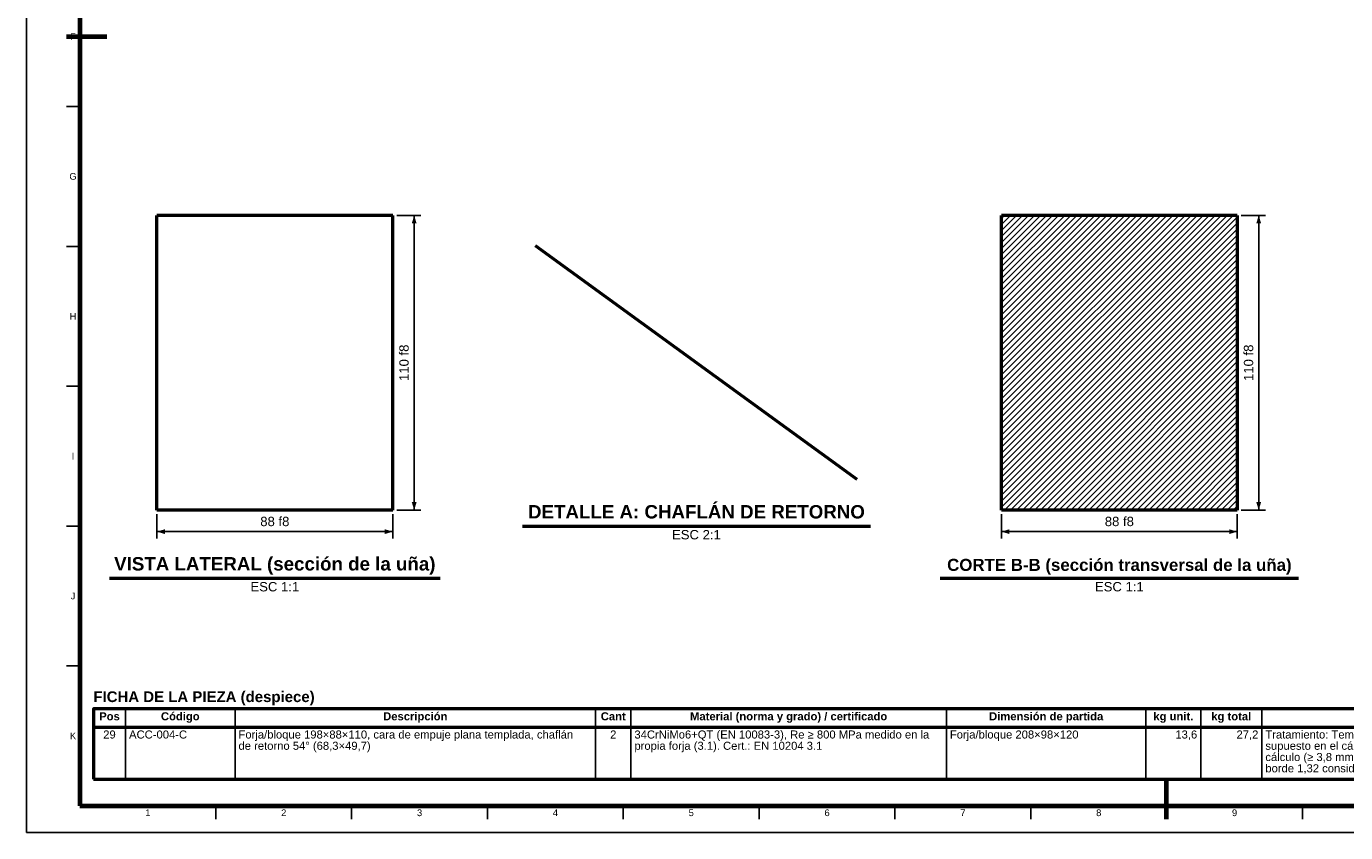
# Model space of a CAD drawing. Header units: millimetres. Extents: x 0 to 841, y 0 to 594.
# Tile 1 of 3: x 0 to 492, y 0 to 301. Entities that reach past the tile are written whole.
import ezdxf
from ezdxf.enums import TextEntityAlignment as Align

# ---------------------------------------------------------------- set-up
doc = ezdxf.new("R2010")
doc.units = ezdxf.units.MM
for name, color, linetype, lineweight in [('ACH', 7, 'CONTINUOUS', 13), ('COTA', 7, 'CONTINUOUS', 25), ('FINA', 7, 'CONTINUOUS', 25), ('MARCO', 7, 'CONTINUOUS', 70), ('TXT', 7, 'CONTINUOUS', 25), ('VIS', 7, 'CONTINUOUS', 50)]:
    doc.layers.add(name, color=color, linetype=linetype, lineweight=lineweight)
doc.styles.add('STD', font='LiberationSans-Regular.ttf')
doc.styles.add('STDB', font='LiberationSans-Bold.ttf')

msp = doc.modelspace()

# ---------------------------------------------------------------- hatches: boundary and pattern name
at = {"layer": 'ACH'}
h = msp.add_hatch(dxfattribs=at)
h.set_pattern_fill('ANSI31', scale=0.5)
h.paths.add_polyline_path([(451.85, 230.29), (451.85, 120.29), (363.85, 120.29), (363.85, 230.29)])

# ---------------------------------------------------------------- linework, layer by layer
at = {"layer": 'COTA'}
for p, q in [((138.21, 230.29), (147.21, 230.29)), ((144.71, 120.29), (144.71, 230.29)), ((453.35, 230.29), (462.35, 230.29)), ((459.85, 120.29), (459.85, 230.29)), ((48.71, 118.79), (48.71, 109.79)), ((136.71, 118.79), (136.71, 109.79)), ((138.21, 120.29), (147.21, 120.29)), ((363.85, 118.79), (363.85, 109.79)), ((451.85, 118.79), (451.85, 109.79)), ((453.35, 120.29), (462.35, 120.29)), ((48.71, 112.29), (136.71, 112.29)), ((363.85, 112.29), (451.85, 112.29))]:
    msp.add_line(p, q, dxfattribs=at)
for points in [[(144.71, 230.29), (143.81, 227.29), (145.61, 227.29)], [(459.85, 230.29), (458.95, 227.29), (460.75, 227.29)], [(144.71, 120.29), (145.61, 123.29), (143.81, 123.29)], [(459.85, 120.29), (460.75, 123.29), (458.95, 123.29)], [(48.71, 112.29), (51.71, 111.39), (51.71, 113.19)], [(136.71, 112.29), (133.71, 113.19), (133.71, 111.39)], [(363.85, 112.29), (366.85, 111.39), (366.85, 113.19)], [(451.85, 112.29), (448.85, 113.19), (448.85, 111.39)]]:
    msp.add_solid(points, dxfattribs=at)
at = {"layer": 'FINA'}
for p, q in [((20, 270.91), (15, 270.91)), ((20, 218.73), (15, 218.73)), ((20, 166.55), (15, 166.55)), ((20, 114.36), (15, 114.36)), ((20, 62.18), (15, 62.18)), ((37.01, 46.2), (37.01, 20)), ((77.85, 46.2), (77.85, 20)), ((212.38, 46.2), (212.38, 20)), ((225.59, 46.2), (225.59, 20)), ((343.31, 46.2), (343.31, 20)), ((417.78, 46.2), (417.78, 20)), ((438.2, 46.2), (438.2, 20)), ((461.02, 46.2), (461.02, 20)), ((25, 39.4), (646, 39.4)), ((70.69, 10), (70.69, 5)), ((121.38, 10), (121.38, 5)), ((172.06, 10), (172.06, 5)), ((222.75, 10), (222.75, 5)), ((273.44, 10), (273.44, 5)), ((324.12, 10), (324.12, 5)), ((374.81, 10), (374.81, 5)), ((425.5, 10), (425.5, 5)), ((476.19, 10), (476.19, 5))]:
    msp.add_line(p, q, dxfattribs=at)
msp.add_lwpolyline([(0, 0), (841, 0), (841, 594), (0, 594)], close=True, dxfattribs=at)
at = {"layer": 'MARCO'}
for p, q in [((15, 297), (30, 297)), ((425.5, 5), (425.5, 20))]:
    msp.add_line(p, q, dxfattribs=at)
msp.add_lwpolyline([(20, 10), (831, 10), (831, 584), (20, 584)], close=True, dxfattribs=at)
at = {"layer": 'VIS'}
for p, q in [((185.09, 114.3), (314.96, 114.3)), ((31.06, 94.89), (154.36, 94.89)), ((340.97, 94.89), (474.74, 94.89)), ((25, 46.2), (25, 20)), ((25, 20), (646, 20))]:
    msp.add_line(p, q, dxfattribs=at)
for points in [[(48.71, 120.29), (48.71, 230.29)], [(136.71, 230.29), (48.71, 230.29)], [(136.71, 120.29), (136.71, 230.29)], [(363.85, 120.29), (363.85, 230.29)], [(451.85, 230.29), (363.85, 230.29)], [(451.85, 230.29), (451.85, 120.29)], [(310.03, 131.7), (190.03, 218.88)], [(136.71, 120.29), (48.71, 120.29)], [(451.85, 120.29), (363.85, 120.29)]]:
    msp.add_lwpolyline(points, dxfattribs=at)
msp.add_lwpolyline([(25, 39.4), (646, 39.4), (646, 46.2), (25, 46.2)], close=True, dxfattribs=at)

# ---------------------------------------------------------------- texts
at = {"layer": 'TXT'}
for s, height, style, p in [('F', 2.5, 'STD', (17.4, 297)), ('G', 2.5, 'STD', (17.4, 244.82)), ('H', 2.5, 'STD', (17.4, 192.64)), ('I', 2.5, 'STD', (17.4, 140.45)), ('J', 2.5, 'STD', (17.4, 88.27)), ('Pos', 3, 'STDB', (31.01, 43.4)), ('Código', 3, 'STDB', (57.43, 43.4)), ('Descripción', 3, 'STDB', (145.12, 43.4)), ('Cant', 3, 'STDB', (218.99, 43.4)), ('Material (norma y grado) / certificado', 3, 'STDB', (284.45, 43.4)), ('Dimensión de partida', 3, 'STDB', (380.54, 43.4)), ('kg unit.', 3, 'STDB', (427.99, 43.4)), ('kg total', 3, 'STDB', (449.61, 43.4)), ('K', 2.5, 'STD', (17.4, 36.09)), ('29', 3, 'STD', (31.01, 36.6)), ('2', 3, 'STD', (218.99, 36.6)), ('1', 2.5, 'STD', (45.34, 7.4)), ('2', 2.5, 'STD', (96.03, 7.4)), ('3', 2.5, 'STD', (146.72, 7.4)), ('4', 2.5, 'STD', (197.41, 7.4)), ('5', 2.5, 'STD', (248.09, 7.4)), ('6', 2.5, 'STD', (298.78, 7.4)), ('7', 2.5, 'STD', (349.47, 7.4)), ('8', 2.5, 'STD', (400.16, 7.4)), ('9', 2.5, 'STD', (450.84, 7.4))]:
    msp.add_text(s, height=height, dxfattribs=dict(at, style=style)).set_placement(p, align=Align.MIDDLE_CENTER)
at = {"layer": 'TXT', "style": 'STD'}
for p in [(143.71, 175.29), (458.85, 175.29)]:
    msp.add_text('110 f8', height=3.5, rotation=90, dxfattribs=at).set_placement(p, align=Align.BOTTOM_CENTER)
at = {"layer": 'TXT'}
for s, height, style, p in [('DETALLE A: CHAFLÁN DE RETORNO', 5, 'STDB', (250.03, 115.7)), ('88 f8', 3.5, 'STD', (92.71, 113.29)), ('88 f8', 3.5, 'STD', (407.85, 113.29)), ('VISTA LATERAL (sección de la uña)', 5, 'STDB', (92.71, 96.29)), ('CORTE B-B (sección transversal de la uña)', 4.5, 'STDB', (407.85, 96.29))]:
    msp.add_text(s, height=height, dxfattribs=dict(at, style=style)).set_placement(p, align=Align.BOTTOM_CENTER)
at = {"layer": 'TXT', "style": 'STD'}
for s, p in [('ESC 2:1', (250.03, 112.9)), ('ESC 1:1', (92.71, 93.49)), ('ESC 1:1', (407.85, 93.49))]:
    msp.add_text(s, height=3.5, dxfattribs=at).set_placement(p, align=Align.TOP_CENTER)
at = {"layer": 'TXT', "style": 'STDB'}
msp.add_text('FICHA DE LA PIEZA (despiece)', height=4, dxfattribs=at).set_placement((25, 52.7), align=Align.TOP_LEFT)
at = {"layer": 'TXT', "style": 'STD'}
for s, p in [('ACC-004-C', (38.31, 36.6)), ('Forja/bloque 198×88×110, cara de empuje plana templada, chaflán', (79.15, 36.6)), ('34CrNiMo6+QT (EN 10083-3), Re ≥ 800 MPa medido en la', (226.89, 36.6)), ('Forja/bloque 208×98×120', (344.61, 36.6)), ('Tratamiento: Temple por inducción ≥ 55 HRC (límite elástico superficial', (462.32, 36.6)), ('supuesto en el cálculo: 1.500 MPa), profundidad efectiva según el', (462.32, 32.4)), ('de retorno 54° (68,3×49,7)', (79.15, 32.4)), ('propia forja (3.1). Cert.: EN 10204 3.1', (226.89, 32.4)), ('cálculo (≥ 3,8 mm); alivio de borde 10 mm (factor de concentración de', (462.32, 28.2)), ('borde 1,32 considerado en el cálculo); Cara de empuje templada', (462.32, 24))]:
    msp.add_text(s, height=3, dxfattribs=at).set_placement(p, align=Align.MIDDLE_LEFT)
for s, p in [('13,6', (436.9, 36.6)), ('27,2', (459.72, 36.6))]:
    msp.add_text(s, height=3, dxfattribs=at).set_placement(p, align=Align.MIDDLE_RIGHT)

doc.saveas('drawing.dxf')
